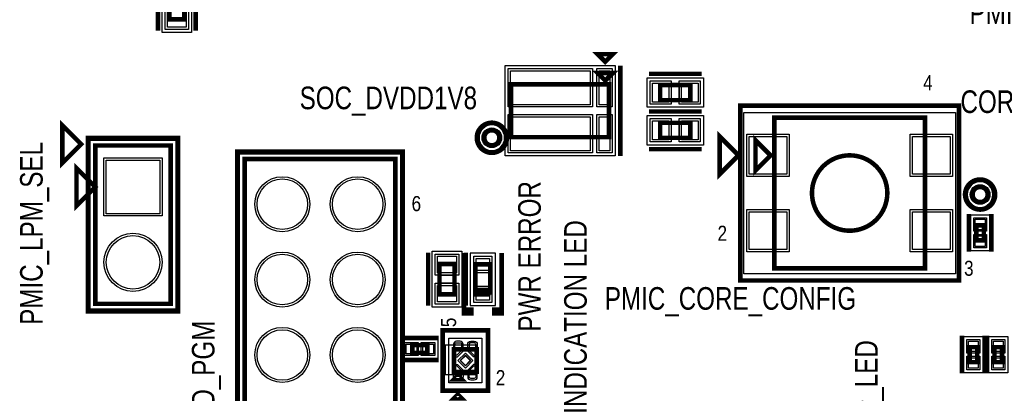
# Model space of a CAD drawing. Extents: x -10 to 137, y -26 to 192.
# Tile 23 of 78: x 10 to 43, y 34 to 47. Entities that reach past the tile are written whole.
import ezdxf

# ---------------------------------------------------------------- set-up
doc = ezdxf.new("R2010")
doc.units = 0
for name, color, linetype in [('BG_SILKSCREEN_TOP', 7, 'CONTINUOUS'), ('CR_TOP', 40, 'CONTINUOUS'), ('PG_ASSEMBLY_TOP', 120, 'CONTINUOUS'), ('PG_DFA_BOUND_TOP', 95, 'CONTINUOUS'), ('PG_PLACE_BOUND_TOP', 23, 'CONTINUOUS'), ('PG_SILKSCREEN_TOP', 7, 'CONTINUOUS'), ('PIN_PASTEMASK_TOP', 212, 'CONTINUOUS'), ('PIN_SOLDERMASK_TOP', 110, 'CONTINUOUS'), ('PIN_TOP', 140, 'CONTINUOUS'), ('VKO_TOP', 243, 'CONTINUOUS')]:
    doc.layers.add(name, color=color, linetype=linetype)

msp = doc.modelspace()

# ---------------------------------------------------------------- linework, layer by layer
at = {"layer": 'CR_TOP'}
msp.add_lwpolyline([(24.1554, 34.8234), (25.2222, 34.8234), (25.2222, 35.814), (24.1554, 35.814)], close=True, dxfattribs=at)
at = {"layer": 'PG_ASSEMBLY_TOP', "const_width": 0.1524}
for points in [[(14.858614, 47.809089), (14.858614, 46.793089), (15.366614, 46.793089), (15.366614, 47.809089), (14.858614, 47.809089)], [(29.5529, 44.729146), (29.8069, 44.983146), (29.2989, 44.983146), (29.5529, 44.729146)], [(26.3779, 44.602146), (26.3779, 42.824146), (29.6799, 42.824146), (29.6799, 44.602146), (26.3779, 44.602146)], [(32.421068, 44.577508), (31.405068, 44.577508), (31.405068, 44.069508), (32.421068, 44.069508), (32.421068, 44.577508)], [(35.251898, 43.480228), (35.251898, 38.400228), (40.331898, 38.400228), (40.331898, 43.480228), (35.251898, 43.480228)], [(32.421068, 43.307508), (31.405068, 43.307508), (31.405068, 42.799508), (32.421068, 42.799508), (32.421068, 43.307508)], [(35.124898, 42.210228), (34.616898, 42.718228), (34.616898, 41.702228), (35.124898, 42.210228)], [(14.905228, 37.207952), (14.905228, 42.541952), (12.365228, 42.541952), (12.365228, 37.207952), (14.905228, 37.207952)], [(17.399, 28.8798), (17.399, 42.0878), (22.479, 42.0878), (22.479, 28.8798), (17.399, 28.8798)], [(12.365228, 41.144952), (11.730228, 40.509952), (11.730228, 41.779952), (12.365228, 41.144952)], [(42.3164, 39.344092), (42.3164, 39.852092), (42.0624, 39.852092), (42.0624, 39.344092), (42.3164, 39.344092)], [(24.473286, 37.529554), (24.473286, 38.545554), (23.965286, 38.545554), (23.965286, 37.529554), (24.473286, 37.529554)], [(25.682042, 37.519554), (25.682042, 38.535554), (25.174042, 38.535554), (25.174042, 37.646554), (25.682042, 37.646554)], [(25.682042, 37.646554), (25.174042, 37.646554), (25.174042, 37.519554), (25.682042, 37.519554)], [(23.048722, 35.557206), (23.556722, 35.557206), (23.556722, 35.811206), (23.048722, 35.811206), (23.048722, 35.557206)], [(25.21966, 34.913316), (25.21966, 35.675316), (24.45766, 35.675316), (24.45766, 34.913316), (25.21966, 34.913316)], [(41.836086, 35.74796), (41.836086, 35.23996), (42.090086, 35.23996), (42.090086, 35.74796), (41.836086, 35.74796)], [(42.674286, 35.74796), (42.674286, 35.23996), (42.928286, 35.23996), (42.928286, 35.74796), (42.674286, 35.74796)], [(24.45766, 34.659316), (24.71166, 34.659316), (24.58466, 34.786316), (24.45766, 34.659316)]]:
    msp.add_lwpolyline(points, dxfattribs=at)
for points in [[(25.98547, 42.801794, 1), (25.47747, 42.801794, 1), (25.98547, 42.801794)], [(39.061898, 40.940228, 1), (36.521898, 40.940228, 1), (39.061898, 40.940228)], [(42.4434, 40.889428, 1), (41.9354, 40.889428, 1), (42.4434, 40.889428)]]:
    msp.add_lwpolyline(points, format="xyb", dxfattribs=at)
at = {"layer": 'PG_DFA_BOUND_TOP'}
for points in [[(14.617314, 48.248288), (15.607914, 48.248288), (15.607914, 46.35389), (14.617314, 46.35389)], [(26.17978, 42.188892), (26.17978, 45.2374), (29.884624, 45.2374), (29.884624, 42.188892)], [(30.965902, 43.828208), (30.965902, 44.818808), (32.860234, 44.818808), (32.860234, 43.828208)], [(30.965902, 42.558208), (30.965902, 43.548808), (32.860234, 43.548808), (32.860234, 42.558208)], [(41.354756, 38.222428), (34.22904, 38.222428), (34.22904, 43.658028), (41.354756, 43.658028)], [(12.187428, 37.030152), (12.187428, 42.719752), (15.083028, 42.719752), (15.083028, 37.030152)], [(17.2212, 28.702), (17.2212, 42.2656), (22.6568, 42.2656), (22.6568, 28.702)], [(42.5069, 38.987984), (41.8719, 38.987984), (41.8719, 40.2082), (42.5069, 40.2082)], [(24.714586, 37.090355), (23.723986, 37.090355), (23.723986, 38.984753), (24.714586, 38.984753)], [(24.996242, 37.146555), (25.859842, 37.146555), (25.859842, 38.908553), (24.996242, 38.908553)], [(22.692523, 35.366706), (22.692523, 36.001706), (23.912921, 36.001706), (23.912921, 35.366706)], [(24.27986, 34.541968), (24.27986, 36.046664), (25.39746, 36.046664), (25.39746, 34.541968)], [(42.280586, 34.883852), (41.645586, 34.883852), (41.645586, 36.104068), (42.280586, 36.104068)], [(43.118786, 34.883852), (42.483786, 34.883852), (42.483786, 36.104068), (43.118786, 36.104068)]]:
    msp.add_lwpolyline(points, close=True, dxfattribs=at)
for points in [[(26.16327, 42.801794, 1), (25.29967, 42.801794, 1)], [(42.6212, 40.889428, 1), (41.7576, 40.889428, 1)]]:
    msp.add_lwpolyline(points, format="xyb", close=True, dxfattribs=at)
at = {"layer": 'PG_PLACE_BOUND_TOP'}
for points in [[(26.3779, 42.824146), (26.3779, 44.602146), (29.6799, 44.602146), (29.6799, 42.824146)], [(31.405068, 44.069508), (31.405068, 44.577508), (32.421068, 44.577508), (32.421068, 44.069508)], [(40.331898, 38.400228), (35.251898, 38.400228), (35.251898, 43.480228), (40.331898, 43.480228)], [(31.405068, 42.799508), (31.405068, 43.307508), (32.421068, 43.307508), (32.421068, 42.799508)], [(12.365228, 37.207952), (12.365228, 42.541952), (14.905228, 42.541952), (14.905228, 37.207952)], [(17.399, 28.8798), (17.399, 42.0878), (22.479, 42.0878), (22.479, 28.8798)], [(42.3164, 39.344092), (42.0624, 39.344092), (42.0624, 39.852092), (42.3164, 39.852092)], [(24.473286, 37.529554), (24.473286, 38.545554), (23.965286, 38.545554), (23.965286, 37.529554)], [(25.174042, 37.519554), (25.682042, 37.519554), (25.682042, 38.535554), (25.174042, 38.535554)], [(23.048722, 35.557206), (23.556722, 35.557206), (23.556722, 35.811206), (23.048722, 35.811206)], [(24.45766, 34.913316), (24.45766, 35.675316), (25.21966, 35.675316), (25.21966, 34.913316)], [(42.090086, 35.23996), (41.836086, 35.23996), (41.836086, 35.74796), (42.090086, 35.74796)], [(42.928286, 35.23996), (42.674286, 35.23996), (42.674286, 35.74796), (42.928286, 35.74796)]]:
    msp.add_lwpolyline(points, close=True, dxfattribs=at)
for points in [[(25.98547, 42.801794, 1), (25.47747, 42.801794, 1)], [(42.4434, 40.889428, 1), (41.9354, 40.889428, 1)]]:
    msp.add_lwpolyline(points, format="xyb", close=True, dxfattribs=at)
at = {"layer": 'PG_SILKSCREEN_TOP'}
for points, const_width in [([(14.477614, 48.190089), (14.477614, 46.412089)], 0.1524), ([(15.747614, 48.190089), (15.747614, 46.412089)], 0.1524), ([(29.5529, 45.364146), (29.8069, 45.618146), (29.2989, 45.618146), (29.5529, 45.364146)], 0.1524), ([(30.0609, 45.237146), (30.0609, 42.189146)], 0.1524), ([(32.802068, 44.958508), (31.024068, 44.958508)], 0.1524), ([(34.108898, 43.886628), (41.474898, 43.886628), (41.474898, 37.993828), (34.108898, 37.993828), (34.108898, 43.886628)], 0.1524), ([(32.802068, 43.688508), (31.024068, 43.688508)], 0.1524), ([(32.802068, 43.688508), (31.024068, 43.688508)], 0.1524), ([(11.891264, 42.58818), (11.256264, 41.95318), (11.256264, 43.22318), (11.891264, 42.58818)], 0.1524), ([(12.111228, 36.953952), (12.111228, 42.795952), (15.159228, 42.795952), (15.159228, 36.953952), (12.111228, 36.953952)], 0.1524), ([(34.045398, 42.210228), (33.410398, 42.845228), (33.410398, 41.575228), (34.045398, 42.210228)], 0.1524), ([(32.802068, 42.418508), (31.024068, 42.418508)], 0.1524), ([(17.145, 28.6258), (17.145, 42.3418), (22.733, 42.3418), (22.733, 28.6258), (17.145, 28.6258)], 0.1524), ([(41.8084, 38.963092), (41.8084, 40.233092)], 0.1524), ([(42.5704, 38.963092), (42.5704, 40.233092)], 0.1524), ([(23.584286, 37.148554), (23.584286, 38.926554)], 0.1524), ([(24.793042, 37.011554), (25.047042, 37.011554), (25.047042, 36.884554), (24.793042, 36.884554), (24.793042, 38.916554)], 0.1524), ([(24.854286, 37.148554), (24.854286, 38.926554)], 0.1524), ([(26.063042, 37.011554), (25.809042, 37.011554), (25.809042, 36.884554), (26.063042, 36.884554), (26.063042, 38.916554)], 0.1524), ([(24.07666, 34.278316), (24.07666, 36.310316), (25.60066, 36.310316), (25.60066, 34.278316), (24.07666, 34.278316)], 0.1524), ([(41.582086, 36.12896), (41.582086, 34.85896)], 0.1524), ([(42.344086, 36.12896), (42.344086, 34.85896)], 0.1524), ([(42.420286, 36.12896), (42.420286, 34.85896)], 0.1524), ([(22.667722, 36.065206), (23.937722, 36.065206)], 0.127), ([(22.667722, 35.303206), (23.937722, 35.303206)], 0.127), ([(24.45766, 34.024316), (24.71166, 34.024316), (24.58466, 34.151316), (24.45766, 34.024316)], 0.1524)]:
    msp.add_lwpolyline(points, dxfattribs=dict(at, const_width=const_width))
at = {"layer": 'PG_SILKSCREEN_TOP', "const_width": 0.1524}
for points in [[(26.23947, 42.801794, 1), (25.22347, 42.801794, 1), (26.23947, 42.801794)], [(42.6974, 40.889428, 1), (41.6814, 40.889428, 1), (42.6974, 40.889428)]]:
    msp.add_lwpolyline(points, format="xyb", dxfattribs=at)
at = {"layer": 'PIN_PASTEMASK_TOP'}
for points in [[(14.795114, 47.09049), (15.430114, 47.09049), (15.430114, 46.53169), (14.795114, 46.53169)], [(26.35758, 45.0596), (29.04998, 45.0596), (29.04998, 43.9166), (26.35758, 43.9166)], [(29.351224, 45.0596), (29.706824, 45.0596), (29.706824, 43.9166), (29.351224, 43.9166)], [(31.702502, 44.641008), (31.702502, 44.006008), (31.143702, 44.006008), (31.143702, 44.641008)], [(32.682434, 44.641008), (32.682434, 44.006008), (32.123634, 44.006008), (32.123634, 44.641008)], [(26.35758, 43.509692), (29.04998, 43.509692), (29.04998, 42.366692), (26.35758, 42.366692)], [(29.351224, 43.509692), (29.706824, 43.509692), (29.706824, 42.366692), (29.351224, 42.366692)], [(31.702502, 43.371008), (31.702502, 42.736008), (31.143702, 42.736008), (31.143702, 43.371008)], [(32.682434, 43.371008), (32.682434, 42.736008), (32.123634, 42.736008), (32.123634, 43.371008)], [(34.40684, 42.845228), (35.67684, 42.845228), (35.67684, 41.575228), (34.40684, 41.575228)], [(39.906956, 42.845228), (41.176956, 42.845228), (41.176956, 41.575228), (39.906956, 41.575228)], [(34.40684, 40.305228), (35.67684, 40.305228), (35.67684, 39.035228), (34.40684, 39.035228)], [(39.906956, 40.305228), (41.176956, 40.305228), (41.176956, 39.035228), (39.906956, 39.035228)], [(42.3545, 39.7002), (42.0243, 39.7002), (42.0243, 40.0558), (42.3545, 40.0558)], [(42.3545, 39.140384), (42.0243, 39.140384), (42.0243, 39.495984), (42.3545, 39.495984)], [(24.536786, 38.248153), (23.901786, 38.248153), (23.901786, 38.806953), (24.536786, 38.806953)], [(25.656642, 38.324353), (25.199442, 38.324353), (25.199442, 38.730753), (25.656642, 38.730753)], [(24.536786, 37.268155), (23.901786, 37.268155), (23.901786, 37.826955), (24.536786, 37.826955)], [(25.656642, 37.324355), (25.199442, 37.324355), (25.199442, 37.730755), (25.656642, 37.730755)], [(22.844923, 35.519106), (22.844923, 35.849306), (23.200523, 35.849306), (23.200523, 35.519106)], [(23.404921, 35.519106), (23.404921, 35.849306), (23.760521, 35.849306), (23.760521, 35.519106)], [(41.797986, 35.951668), (42.128186, 35.951668), (42.128186, 35.596068), (41.797986, 35.596068)], [(42.636186, 35.951668), (42.966386, 35.951668), (42.966386, 35.596068), (42.636186, 35.596068)], [(25.000305, 35.294316), (24.83866, 35.132671), (24.677015, 35.294316), (24.83866, 35.455961)], [(41.797986, 35.391852), (42.128186, 35.391852), (42.128186, 35.036252), (41.797986, 35.036252)], [(42.636186, 35.391852), (42.966386, 35.391852), (42.966386, 35.036252), (42.636186, 35.036252)]]:
    msp.add_lwpolyline(points, close=True, dxfattribs=at)
for points in [[(24.65863, 35.894206, -0.414214), (24.70863, 35.844206), (24.70863, 35.634206), (24.54863, 35.474206), (24.48863, 35.474206), (24.48863, 35.844206, -0.414214), (24.53863, 35.894206)], [(25.01869, 35.894206, 0.414214), (24.96869, 35.844206), (24.96869, 35.634206), (25.12869, 35.474206), (25.18869, 35.474206), (25.18869, 35.844206, 0.414214), (25.13869, 35.894206)], [(24.65863, 34.694426, 0.414214), (24.70863, 34.744426), (24.70863, 34.954426), (24.54863, 35.114426), (24.48863, 35.114426), (24.48863, 34.744426, 0.414214), (24.53863, 34.694426)], [(25.01869, 34.694426, -0.414214), (24.96869, 34.744426), (24.96869, 34.954426), (25.12869, 35.114426), (25.18869, 35.114426), (25.18869, 34.744426, -0.414214), (25.13869, 34.694426)]]:
    msp.add_lwpolyline(points, format="xyb", close=True, dxfattribs=at)
at = {"layer": 'PIN_SOLDERMASK_TOP'}
for points in [[(14.718914, 47.16669), (15.506314, 47.16669), (15.506314, 46.45549), (14.718914, 46.45549)], [(26.28138, 45.1358), (29.12618, 45.1358), (29.12618, 43.8404), (26.28138, 43.8404)], [(29.275024, 45.1358), (29.783024, 45.1358), (29.783024, 43.8404), (29.275024, 43.8404)], [(31.778702, 44.717208), (31.778702, 43.929808), (31.067502, 43.929808), (31.067502, 44.717208)], [(32.758634, 44.717208), (32.758634, 43.929808), (32.047434, 43.929808), (32.047434, 44.717208)], [(26.28138, 43.585892), (29.12618, 43.585892), (29.12618, 42.290492), (26.28138, 42.290492)], [(29.275024, 43.585892), (29.783024, 43.585892), (29.783024, 42.290492), (29.275024, 42.290492)], [(31.778702, 43.447208), (31.778702, 42.659808), (31.067502, 42.659808), (31.067502, 43.447208)], [(32.758634, 43.447208), (32.758634, 42.659808), (32.047434, 42.659808), (32.047434, 43.447208)], [(34.33064, 42.921428), (35.75304, 42.921428), (35.75304, 41.499028), (34.33064, 41.499028)], [(39.830756, 42.921428), (41.253156, 42.921428), (41.253156, 41.499028), (39.830756, 41.499028)], [(14.613128, 40.167052), (12.657328, 40.167052), (12.657328, 42.122852), (14.613128, 42.122852)], [(34.33064, 40.381428), (35.75304, 40.381428), (35.75304, 38.959028), (34.33064, 38.959028)], [(39.830756, 40.381428), (41.253156, 40.381428), (41.253156, 38.959028), (39.830756, 38.959028)], [(42.4053, 39.6494), (41.9735, 39.6494), (41.9735, 40.1066), (42.4053, 40.1066)], [(42.4053, 39.089584), (41.9735, 39.089584), (41.9735, 39.546784), (42.4053, 39.546784)], [(24.612986, 38.171953), (23.825586, 38.171953), (23.825586, 38.883153), (24.612986, 38.883153)], [(25.732842, 38.248153), (25.123242, 38.248153), (25.123242, 38.806953), (25.732842, 38.806953)], [(24.612986, 37.191955), (23.825586, 37.191955), (23.825586, 37.903155), (24.612986, 37.903155)], [(25.732842, 37.248155), (25.123242, 37.248155), (25.123242, 37.806955), (25.732842, 37.806955)], [(22.794123, 35.468306), (22.794123, 35.900106), (23.251323, 35.900106), (23.251323, 35.468306)], [(23.354121, 35.468306), (23.354121, 35.900106), (23.811321, 35.900106), (23.811321, 35.468306)], [(41.747186, 36.002468), (42.178986, 36.002468), (42.178986, 35.545268), (41.747186, 35.545268)], [(42.585386, 36.002468), (43.017186, 36.002468), (43.017186, 35.545268), (42.585386, 35.545268)], [(25.018265, 35.294316), (24.83866, 35.114711), (24.659055, 35.294316), (24.83866, 35.473921)], [(41.747186, 35.442652), (42.178986, 35.442652), (42.178986, 34.985452), (41.747186, 34.985452)], [(42.585386, 35.442652), (43.017186, 35.442652), (43.017186, 34.985452), (42.585386, 34.985452)]]:
    msp.add_lwpolyline(points, close=True, dxfattribs=at)
for points in [[(24.65863, 35.894206, -0.414214), (24.70863, 35.844206), (24.70863, 35.634206), (24.54863, 35.474206), (24.48863, 35.474206), (24.48863, 35.844206, -0.414214), (24.53863, 35.894206)], [(25.01869, 35.894206, 0.414214), (24.96869, 35.844206), (24.96869, 35.634206), (25.12869, 35.474206), (25.18869, 35.474206), (25.18869, 35.844206, 0.414214), (25.13869, 35.894206)], [(24.65863, 34.694426, 0.414214), (24.70863, 34.744426), (24.70863, 34.954426), (24.54863, 35.114426), (24.48863, 35.114426), (24.48863, 34.744426, 0.414214), (24.53863, 34.694426)], [(25.01869, 34.694426, -0.414214), (24.96869, 34.744426), (24.96869, 34.954426), (25.12869, 35.114426), (25.18869, 35.114426), (25.18869, 34.744426, -0.414214), (25.13869, 34.694426)]]:
    msp.add_lwpolyline(points, format="xyb", close=True, dxfattribs=at)
for centre, radius in [((25.73147, 42.801794), 0.3302), ((18.669, 40.5638), 0.9271), ((21.209, 40.5638), 0.9271), ((42.1894, 40.889428), 0.3302), ((13.635228, 38.604952), 0.9779), ((18.669, 38.0238), 0.9271), ((21.209, 38.0238), 0.9271), ((18.669, 35.4838), 0.9271), ((21.209, 35.4838), 0.9271)]:
    msp.add_circle(centre, radius, dxfattribs=at)
at = {"layer": 'PIN_TOP'}
for points in [[(14.795114, 47.09049), (15.430114, 47.09049), (15.430114, 46.53169), (14.795114, 46.53169)], [(26.35758, 45.0596), (29.04998, 45.0596), (29.04998, 43.9166), (26.35758, 43.9166)], [(29.351224, 45.0596), (29.706824, 45.0596), (29.706824, 43.9166), (29.351224, 43.9166)], [(31.702502, 44.641008), (31.702502, 44.006008), (31.143702, 44.006008), (31.143702, 44.641008)], [(32.682434, 44.641008), (32.682434, 44.006008), (32.123634, 44.006008), (32.123634, 44.641008)], [(26.35758, 43.509692), (29.04998, 43.509692), (29.04998, 42.366692), (26.35758, 42.366692)], [(29.351224, 43.509692), (29.706824, 43.509692), (29.706824, 42.366692), (29.351224, 42.366692)], [(31.702502, 43.371008), (31.702502, 42.736008), (31.143702, 42.736008), (31.143702, 43.371008)], [(32.682434, 43.371008), (32.682434, 42.736008), (32.123634, 42.736008), (32.123634, 43.371008)], [(34.40684, 42.845228), (35.67684, 42.845228), (35.67684, 41.575228), (34.40684, 41.575228)], [(39.906956, 42.845228), (41.176956, 42.845228), (41.176956, 41.575228), (39.906956, 41.575228)], [(14.536928, 40.243252), (12.733528, 40.243252), (12.733528, 42.046652), (14.536928, 42.046652)], [(34.40684, 40.305228), (35.67684, 40.305228), (35.67684, 39.035228), (34.40684, 39.035228)], [(39.906956, 40.305228), (41.176956, 40.305228), (41.176956, 39.035228), (39.906956, 39.035228)], [(42.3545, 39.7002), (42.0243, 39.7002), (42.0243, 40.0558), (42.3545, 40.0558)], [(42.3545, 39.140384), (42.0243, 39.140384), (42.0243, 39.495984), (42.3545, 39.495984)], [(24.536786, 38.248153), (23.901786, 38.248153), (23.901786, 38.806953), (24.536786, 38.806953)], [(25.656642, 38.324353), (25.199442, 38.324353), (25.199442, 38.730753), (25.656642, 38.730753)], [(24.536786, 37.268155), (23.901786, 37.268155), (23.901786, 37.826955), (24.536786, 37.826955)], [(25.656642, 37.324355), (25.199442, 37.324355), (25.199442, 37.730755), (25.656642, 37.730755)], [(22.844923, 35.519106), (22.844923, 35.849306), (23.200523, 35.849306), (23.200523, 35.519106)], [(23.404921, 35.519106), (23.404921, 35.849306), (23.760521, 35.849306), (23.760521, 35.519106)], [(41.797986, 35.951668), (42.128186, 35.951668), (42.128186, 35.596068), (41.797986, 35.596068)], [(42.636186, 35.951668), (42.966386, 35.951668), (42.966386, 35.596068), (42.636186, 35.596068)], [(25.090107, 35.294316), (24.83866, 35.042869), (24.587213, 35.294316), (24.83866, 35.545763)], [(41.797986, 35.391852), (42.128186, 35.391852), (42.128186, 35.036252), (41.797986, 35.036252)], [(42.636186, 35.391852), (42.966386, 35.391852), (42.966386, 35.036252), (42.636186, 35.036252)]]:
    msp.add_lwpolyline(points, close=True, dxfattribs=at)
for points in [[(24.75943, 35.613165), (24.75943, 35.844206, 0.414214), (24.65863, 35.945006), (24.53863, 35.945006, 0.414214), (24.43783, 35.844206), (24.43783, 35.423406), (24.569671, 35.423406)], [(24.91789, 35.613165), (24.91789, 35.844206, -0.414214), (25.01869, 35.945006), (25.13869, 35.945006, -0.414214), (25.23949, 35.844206), (25.23949, 35.423406), (25.107649, 35.423406)], [(24.75943, 34.975467), (24.75943, 34.744426, -0.414214), (24.65863, 34.643626), (24.53863, 34.643626, -0.414214), (24.43783, 34.744426), (24.43783, 35.165226), (24.569671, 35.165226)], [(24.91789, 34.975467), (24.91789, 34.744426, 0.414214), (25.01869, 34.643626), (25.13869, 34.643626, 0.414214), (25.23949, 34.744426), (25.23949, 35.165226), (25.107649, 35.165226)]]:
    msp.add_lwpolyline(points, format="xyb", close=True, dxfattribs=at)
for centre, radius in [((25.73147, 42.801794), 0.254), ((18.669, 40.5638), 0.8509), ((21.209, 40.5638), 0.8509), ((42.1894, 40.889428), 0.254), ((13.635228, 38.604952), 0.9017), ((18.669, 38.0238), 0.8509), ((21.209, 38.0238), 0.8509), ((18.669, 35.4838), 0.8509), ((21.209, 35.4838), 0.8509)]:
    msp.add_circle(centre, radius, dxfattribs=at)
at = {"layer": 'VKO_TOP'}
for points in [[(31.786068, 44.069508), (31.786068, 44.577508), (32.040068, 44.577508), (32.040068, 44.069508)], [(31.786068, 42.799508), (31.786068, 43.307508), (32.040068, 43.307508), (32.040068, 42.799508)], [(23.965286, 37.910554), (24.473286, 37.910554), (24.473286, 38.164554), (23.965286, 38.164554)]]:
    msp.add_lwpolyline(points, close=True, dxfattribs=at)

# ---------------------------------------------------------------- texts
at = {"layer": 'BG_SILKSCREEN_TOP', "width": 0.8}
for s, p in [('PMIC_RSTOUT_LED', (41.833165, 46.6344)), ('SOC_DVDD1V8', (19.252565, 43.7642)), ('CORE_CONFIG', (41.528365, 43.6372)), ('PMIC_CORE_CONFIG', (29.539565, 37.0078))]:
    msp.add_text(s, height=0.762, dxfattribs=at).set_placement(p)
for s, p in [('PMIC_LPM_SEL', (10.5918, 36.499165)), ('PWR ERROR', (27.3812, 36.270565)), ('INDICATION LED', (28.9306, 33.501965)), ('PD_PGM', (16.383, 33.197165)), ('FT_PWREN#_LED', (38.735, 29.006165))]:
    msp.add_text(s, height=0.762, rotation=90, dxfattribs=at).set_placement(p)
at = {"layer": 'PG_SILKSCREEN_TOP', "width": 0.85}
for s, p in [('4', (40.268652, 44.40428)), ('2', (33.338516, 39.329868)), ('3', (41.64838, 38.1508)), ('2', (25.864566, 34.464498))]:
    msp.add_text(s, height=0.508, dxfattribs=at).set_placement(p)
for s, rotation, p in [('9', 180, (23.348696, 40.837866)), ('5', 90, (24.526748, 36.419028))]:
    msp.add_text(s, height=0.508, rotation=rotation, dxfattribs=at).set_placement(p)

doc.saveas('drawing.dxf')
